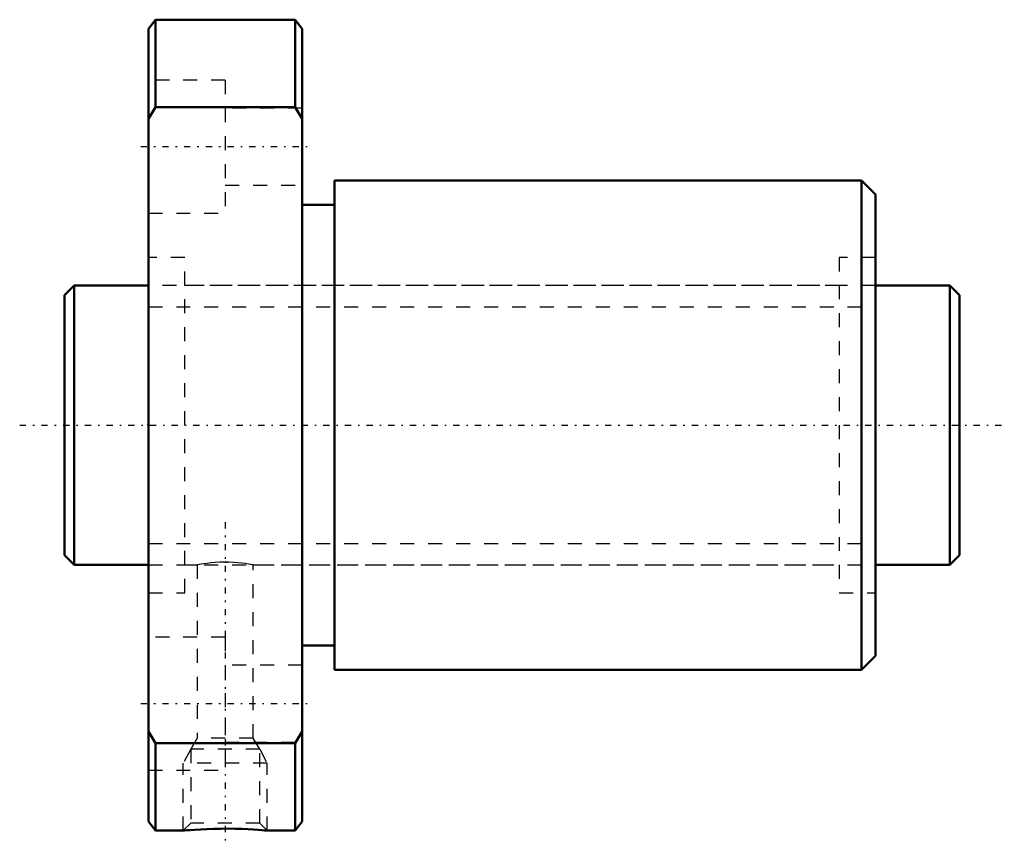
# Model space of a CAD drawing. Header units: millimetres. Extents: x -3.2 to 67.2, y -30 to 29.
import ezdxf

# ---------------------------------------------------------------- set-up
doc = ezdxf.new("R2010")
doc.units = ezdxf.units.MM
doc.linetypes.add('Center', pattern=[1.5, 0.45, -0.5, 0.05, -0.5])
doc.linetypes.add('Dashed', pattern=[2, 1, -1])
for name, color, linetype, lineweight in [('2d ConnectionPoints', 7, 'Continuous', 50), ('AM_0', 7, 'Continuous', 50), ('AM_5', 3, 'Continuous', 25), ('AM_7', 7, 'Center', 25), ('AM_9', 6, 'Dashed', 25)]:
    doc.layers.add(name, color=color, linetype=linetype, lineweight=lineweight)

# ---------------------------------------------------------------- blocks, each defined once
blk = doc.blocks.new('1_DK_2006_3RR0Nut_0_in_DK2006_3RRG1_64LC0_000_0')
at = {"layer": 'AM_0'}
for p, q in [((6.5, 29), (6, 28.35)), ((16.5, 29), (6.5, 29)), ((6.5, 29), (6.5, 22.738)), ((16.5, 22.738), (16.5, 29)), ((17, 28.35), (16.5, 29)), ((6, -28.35), (6, 28.35)), ((17, -28.35), (17, 28.35)), ((6.5, 22.738), (6, 21.903)), ((16.5, 22.738), (6.5, 22.738)), ((17, 21.903), (16.5, 22.738)), ((57, 17.5), (19.3, 17.5)), ((19.3, 17.5), (19.3, -17.5)), ((58, 16.5), (57, 17.5)), ((57, 17.5), (57, -17.5)), ((58, 16.5), (58, -16.5)), ((19.3, 15.75), (17, 15.75)), ((17, -15.75), (19.3, -15.75)), ((57, -17.5), (58, -16.5)), ((19.3, -17.5), (57, -17.5)), ((6, -21.903), (6.5, -22.738)), ((16.5, -22.738), (17, -21.903)), ((16.5, -22.738), (6.5, -22.738)), ((6.5, -22.738), (6.5, -29)), ((16.5, -29), (16.5, -22.738)), ((6, -28.35), (6.5, -29)), ((16.5, -29), (17, -28.35)), ((6.5, -29), (8.509, -29)), ((14.493, -29), (16.5, -29))]:
    blk.add_line(p, q, dxfattribs=at)
blk.add_lwpolyline([(14.5, -29), (14.498, -29), (14.444, -28.995), (14.313, -28.983), (14.115, -28.966), (13.846, -28.945), (13.517, -28.923), (13.129, -28.901), (12.691, -28.881), (12.21, -28.867), (11.705, -28.859), (11.18, -28.86), (10.671, -28.87), (10.17, -28.887), (9.725, -28.908), (9.32, -28.934), (9.001, -28.957), (8.746, -28.978), (8.588, -28.992), (8.508, -28.999), (8.5, -29)], dxfattribs=at)
at = {"layer": 'AM_5', "linetype": 'Dashed'}
for p, q in [((9.041, -23.18), (8.5, -24.18)), ((13.959, -23.18), (14.5, -24.18)), ((14.5, -24.18), (8.5, -24.18)), ((8.5, -29), (8.5, -24.18)), ((14.5, -29), (14.5, -24.18))]:
    blk.add_line(p, q, dxfattribs=at)
at = {"layer": 'AM_7'}
for p, q in [((5.45, 19.919), (17.55, 19.919)), ((11.5, -6.95), (11.5, -30.05)), ((5.45, -19.919), (17.55, -19.919))]:
    blk.add_line(p, q, dxfattribs=at)
at = {"layer": 'AM_9'}
for p, q in [((11.5, 24.669), (6, 24.669)), ((11.5, 24.669), (11.5, 15.169)), ((17, 22.669), (11.5, 22.669)), ((11.5, 17.169), (17, 17.169)), ((6, 15.169), (11.5, 15.169)), ((8.6, 12), (6, 12)), ((8.6, -12), (8.6, 12)), ((58, 12), (55.4, 12)), ((55.4, 12), (55.4, -12)), ((55.4, 10), (8.6, 10)), ((11.47, -9.798), (11.626, -9.799)), ((8.6, -10), (9.503, -10)), ((9.5, -10), (9.5, -22.38)), ((13.493, -10), (55.4, -10)), ((13.5, -22.38), (13.5, -9.999)), ((6, -12), (8.6, -12)), ((55.4, -12), (58, -12)), ((11.5, -15.169), (6, -15.169)), ((11.5, -15.169), (11.5, -24.669)), ((17, -17.169), (11.5, -17.169)), ((9.5, -22.38), (9.041, -23.18)), ((13.5, -22.38), (9.5, -22.38)), ((13.959, -23.18), (13.5, -22.38)), ((9.041, -23.18), (9.041, -28.459)), ((13.959, -23.18), (9.041, -23.18)), ((11.5, -22.669), (17, -22.669)), ((13.959, -28.459), (13.959, -23.18)), ((6, -24.669), (11.5, -24.669)), ((9.041, -28.459), (8.5, -29)), ((13.959, -28.459), (9.041, -28.459)), ((14.5, -29), (13.959, -28.459))]:
    blk.add_line(p, q, dxfattribs=at)
blk.add_lwpolyline([(13.5, -10), (13.489, -9.998), (13.428, -9.986), (13.312, -9.964), (13.15, -9.936), (12.937, -9.903), (12.687, -9.87), (12.395, -9.839), (12.085, -9.815), (11.749, -9.801), (11.42, -9.798), (11.084, -9.807), (10.773, -9.825), (10.473, -9.852), (10.205, -9.883), (9.967, -9.917), (9.775, -9.949), (9.627, -9.975), (9.537, -9.993), (9.5, -10), (9.5, -10)], dxfattribs=at)
blk = doc.blocks.new('2_DK_2006_3RR06400_Shaft_0_in_DK2006_3RRG1_64LC0_000_0')
at = {"layer": 'AM_0'}
for p, q in [((0.7, 10), (0, 9.3)), ((6, 10), (0.7, 10)), ((0.7, 10), (0.7, -10)), ((63.3, 10), (58, 10)), ((64, 9.3), (63.3, 10)), ((63.3, 10), (63.3, -10)), ((0, 9.3), (0, -9.3)), ((64, 9.3), (64, -9.3)), ((0, -9.3), (0.7, -10)), ((63.3, -10), (64, -9.3)), ((0.7, -10), (6, -10)), ((58, -10), (63.3, -10))]:
    blk.add_line(p, q, dxfattribs=at)
at = {"layer": 'AM_5', "linetype": 'Dashed'}
for p, q in [((6, 8.4665), (58, 8.4665)), ((6, -8.4665), (58, -8.4665))]:
    blk.add_line(p, q, dxfattribs=at)
at = {"layer": 'AM_7'}
blk.add_line((-3.2, 0), (67.2, 0), dxfattribs=at)
at = {"layer": 'AM_9'}
for p, q in [((58, 10), (6, 10)), ((6, -10), (58, -10))]:
    blk.add_line(p, q, dxfattribs=at)

msp = doc.modelspace()

# ---------------------------------------------------------------- linework, layer by layer
at = {"layer": '2d ConnectionPoints'}
for p in [(0, 0), (6, 0)]:
    msp.add_point(p, dxfattribs=at)

# ---------------------------------------------------------------- block references
for name in ['1_DK_2006_3RR0Nut_0_in_DK2006_3RRG1_64LC0_000_0', '2_DK_2006_3RR06400_Shaft_0_in_DK2006_3RRG1_64LC0_000_0']:
    msp.add_blockref(name, (0, 0))

doc.saveas('drawing.dxf')
